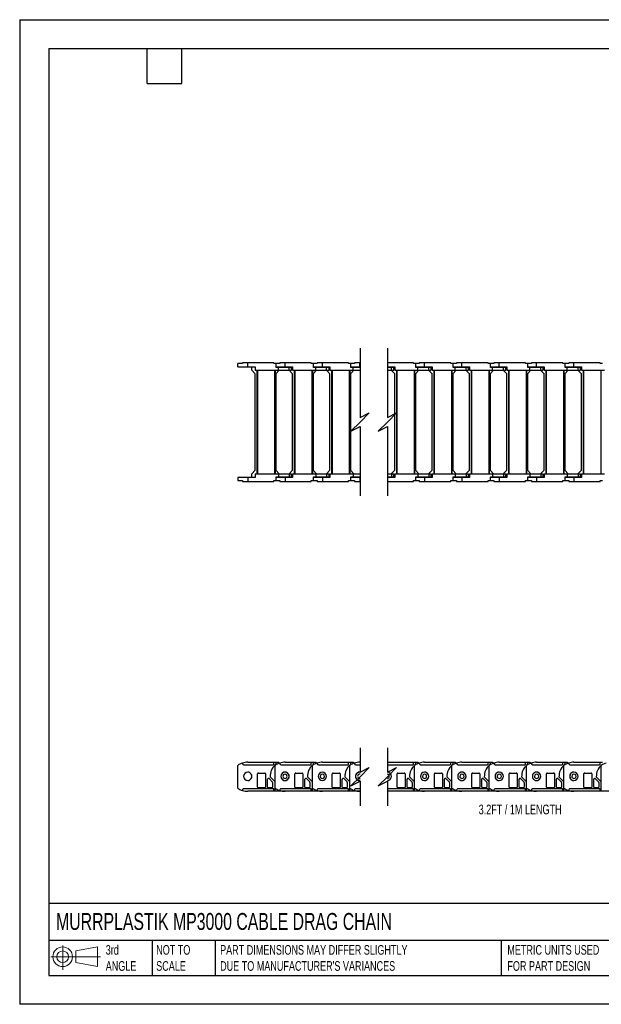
# Model space of a CAD drawing. Header units: millimetres. Extents: x 0 to 1537, y 0 to 1187.
# Tile 1 of 15: x 0 to 701, y 0 to 1187. Entities that reach past the tile are written whole.
import ezdxf

# ---------------------------------------------------------------- set-up
doc = ezdxf.new("R2010")
doc.units = ezdxf.units.MM
doc.header["$LTSCALE"] = 5.5
doc.layers.add('DIMENSIONS', color=140, linetype='Continuous', lineweight=25)
doc.layers.add('TEXT', color=140, linetype='Continuous', lineweight=25)
doc.styles.add('SLDTEXTSTYLE0', font='TXT', dxfattribs={"width": 0.7})

# ---------------------------------------------------------------- blocks, each defined once
blk = doc.blocks.new('Block11')
at = {"color": 7, "linetype": 'Continuous', "lineweight": 18}
for p, q in [((14.2, 29.2), (14.2, 0)), ((30.1, 22.9), (56, 27.7)), ((56, 27.7), (56, 4)), ((0, 15.8), (59.8, 15.8)), ((30.1, 8.8), (30.1, 22.9)), ((30.1, 8.8), (56, 4))]:
    blk.add_line(p, q, dxfattribs=at)
for radius in [11.8, 7.07]:
    blk.add_circle((14.2, 15.8), radius, dxfattribs=at)
blk = doc.blocks.new('Block12')
at = {"color": 7, "linetype": 'Continuous'}
blk.add_blockref('Block11', (0, 0), dxfattribs=at)

msp = doc.modelspace()

# ---------------------------------------------------------------- linework, layer by layer
at = {"color": 7, "linetype": 'Continuous'}
for p, q in [((0.01, 1187.46), (0.01, 0.01)), ((0.01, 1187.46), (1536.71, 1187.46)), ((1536.71, 0.01), (0.01, 0.01))]:
    msp.add_line(p, q, dxfattribs=at)
for p, q in [((262.74, 768.97), (262.74, 772.67)), ((268.44, 772.67), (262.74, 772.67)), ((268.44, 773.67), (268.44, 772.67)), ((274.74, 773.67), (268.44, 773.67)), ((274.74, 768.97), (274.74, 773.67)), ((306.24, 773.67), (274.74, 773.67)), ((306.24, 772.67), (306.24, 773.67)), ((309.24, 772.67), (306.24, 772.67)), ((309.24, 768.17), (309.24, 772.67)), ((309.24, 768.17), (309.24, 772.67)), ((309.24, 772.67), (309.24, 772.67)), ((313.44, 772.67), (309.24, 772.67)), ((313.44, 773.67), (313.44, 772.67)), ((319.74, 773.67), (313.44, 773.67)), ((319.74, 768.97), (319.74, 773.67)), ((351.24, 773.67), (319.74, 773.67)), ((351.24, 772.67), (351.24, 773.67)), ((354.24, 772.67), (351.24, 772.67)), ((354.24, 768.17), (354.24, 772.67)), ((354.24, 768.17), (354.24, 772.67)), ((354.24, 772.67), (354.24, 772.67)), ((358.44, 772.67), (354.24, 772.67)), ((358.44, 773.67), (358.44, 772.67)), ((364.74, 773.67), (358.44, 773.67)), ((364.74, 768.97), (364.74, 773.67)), ((396.24, 773.67), (364.74, 773.67)), ((396.24, 772.67), (396.24, 773.67)), ((399.24, 772.67), (396.24, 772.67)), ((399.24, 768.17), (399.24, 772.67)), ((399.24, 768.17), (399.24, 772.67)), ((399.24, 772.67), (399.24, 772.67)), ((403.44, 772.67), (399.24, 772.67)), ((403.44, 773.67), (403.44, 772.67)), ((409.74, 773.67), (403.44, 773.67)), ((409.74, 768.97), (409.74, 773.67)), ((410.14, 773.67), (409.74, 773.67)), ((474.38, 773.67), (443.14, 773.67)), ((474.38, 772.67), (474.38, 773.67)), ((477.38, 772.67), (474.38, 772.67)), ((477.38, 768.17), (477.38, 772.67)), ((477.38, 768.17), (477.38, 772.67)), ((477.38, 772.67), (477.38, 772.67)), ((481.58, 772.67), (477.38, 772.67)), ((481.58, 773.67), (481.58, 772.67)), ((487.88, 773.67), (481.58, 773.67)), ((487.88, 768.97), (487.88, 773.67)), ((519.38, 773.67), (487.88, 773.67)), ((519.38, 772.67), (519.38, 773.67)), ((522.38, 772.67), (519.38, 772.67)), ((522.38, 768.17), (522.38, 772.67)), ((522.38, 768.17), (522.38, 772.67)), ((522.38, 772.67), (522.38, 772.67)), ((526.58, 772.67), (522.38, 772.67)), ((526.58, 773.67), (526.58, 772.67)), ((532.88, 773.67), (526.58, 773.67)), ((532.88, 768.97), (532.88, 773.67)), ((564.38, 773.67), (532.88, 773.67)), ((564.38, 772.67), (564.38, 773.67)), ((567.38, 772.67), (564.38, 772.67)), ((567.38, 768.17), (567.38, 772.67)), ((567.38, 768.17), (567.38, 772.67)), ((567.38, 772.67), (567.38, 772.67)), ((571.58, 772.67), (567.38, 772.67)), ((571.58, 773.67), (571.58, 772.67)), ((577.88, 773.67), (571.58, 773.67)), ((577.88, 768.97), (577.88, 773.67)), ((609.38, 773.67), (577.88, 773.67)), ((609.38, 772.67), (609.38, 773.67)), ((612.38, 772.67), (609.38, 772.67)), ((612.38, 768.17), (612.38, 772.67)), ((612.38, 768.17), (612.38, 772.67)), ((612.38, 772.67), (612.38, 772.67)), ((616.58, 772.67), (612.38, 772.67)), ((616.58, 773.67), (616.58, 772.67)), ((622.88, 773.67), (616.58, 773.67)), ((622.88, 768.97), (622.88, 773.67)), ((654.38, 773.67), (622.88, 773.67)), ((654.38, 772.67), (654.38, 773.67)), ((657.38, 772.67), (654.38, 772.67)), ((657.38, 768.17), (657.38, 772.67)), ((657.38, 768.17), (657.38, 772.67)), ((657.38, 772.67), (657.38, 772.67)), ((661.58, 772.67), (657.38, 772.67)), ((661.58, 773.67), (661.58, 772.67)), ((667.88, 773.67), (661.58, 773.67)), ((667.88, 768.97), (667.88, 773.67)), ((699.38, 773.67), (667.88, 773.67)), ((699.38, 772.67), (699.38, 773.67)), ((702.38, 772.67), (699.38, 772.67)), ((262.74, 768.97), (274.74, 768.97)), ((274.74, 768.97), (283.74, 768.97)), ((279.64, 764.67), (279.64, 768.97)), ((283.74, 760.17), (279.64, 764.67)), ((283.74, 768.97), (283.74, 764.67)), ((283.74, 764.67), (311.74, 764.67)), ((283.74, 644.17), (283.74, 760.17)), ((286.34, 639.67), (286.34, 764.67)), ((286.84, 639.67), (286.84, 764.67)), ((307.64, 639.67), (307.64, 764.67)), ((308.14, 639.67), (308.14, 764.67)), ((312.84, 764.67), (308.74, 760.17)), ((308.74, 760.17), (308.74, 644.17)), ((309.24, 768.97), (319.74, 768.97)), ((311.74, 768.17), (309.24, 768.17)), ((311.74, 764.67), (311.74, 768.17)), ((324.84, 768.17), (311.74, 768.17)), ((311.74, 764.67), (324.84, 764.67)), ((314.74, 768.17), (314.74, 768.97)), ((319.74, 768.97), (328.74, 768.97)), ((328.74, 760.17), (324.64, 764.67)), ((324.74, 768.97), (324.74, 768.17)), ((324.84, 764.67), (324.84, 768.17)), ((327.74, 768.17), (324.84, 768.17)), ((324.84, 764.67), (327.74, 764.67)), ((327.74, 764.67), (327.74, 768.17)), ((328.74, 768.97), (328.74, 764.67)), ((328.74, 764.67), (356.74, 764.67)), ((328.74, 644.17), (328.74, 760.17)), ((331.34, 639.67), (331.34, 764.67)), ((331.84, 639.67), (331.84, 764.67)), ((352.64, 639.67), (352.64, 764.67)), ((353.14, 639.67), (353.14, 764.67)), ((357.84, 764.67), (353.74, 760.17)), ((353.74, 760.17), (353.74, 644.17)), ((354.24, 768.97), (364.74, 768.97)), ((356.74, 768.17), (354.24, 768.17)), ((356.74, 764.67), (356.74, 768.17)), ((369.84, 768.17), (356.74, 768.17)), ((356.74, 764.67), (369.84, 764.67)), ((359.74, 768.17), (359.74, 768.97)), ((364.74, 768.97), (373.74, 768.97)), ((373.74, 760.17), (369.64, 764.67)), ((369.74, 768.97), (369.74, 768.17)), ((369.84, 764.67), (369.84, 768.17)), ((372.74, 768.17), (369.84, 768.17)), ((369.84, 764.67), (372.74, 764.67)), ((372.74, 764.67), (372.74, 768.17)), ((373.74, 768.97), (373.74, 764.67)), ((373.74, 764.67), (401.74, 764.67)), ((373.74, 644.17), (373.74, 760.17)), ((376.34, 639.67), (376.34, 764.67)), ((376.84, 639.67), (376.84, 764.67)), ((397.64, 639.67), (397.64, 764.67)), ((398.14, 639.67), (398.14, 764.67)), ((402.84, 764.67), (398.74, 760.17)), ((398.74, 760.17), (398.74, 644.17)), ((399.24, 768.97), (409.74, 768.97)), ((401.74, 768.17), (399.24, 768.17)), ((401.74, 764.67), (401.74, 768.17)), ((410.14, 768.17), (401.74, 768.17)), ((401.74, 764.67), (410.14, 764.67)), ((404.74, 768.17), (404.74, 768.97)), ((409.74, 768.97), (410.14, 768.97)), ((443.14, 768.97), (451.88, 768.97)), ((447.98, 768.17), (443.14, 768.17)), ((443.14, 764.67), (447.98, 764.67)), ((451.88, 760.17), (447.78, 764.67)), ((447.88, 768.97), (447.88, 768.17)), ((447.98, 764.67), (447.98, 768.17)), ((450.88, 768.17), (447.98, 768.17)), ((447.98, 764.67), (450.88, 764.67)), ((450.88, 764.67), (450.88, 768.17)), ((451.88, 768.97), (451.88, 764.67)), ((451.88, 764.67), (479.88, 764.67)), ((451.88, 644.17), (451.88, 760.17)), ((454.48, 639.67), (454.48, 764.67)), ((454.98, 639.67), (454.98, 764.67)), ((475.78, 639.67), (475.78, 764.67)), ((476.28, 639.67), (476.28, 764.67)), ((480.98, 764.67), (476.88, 760.17)), ((476.88, 760.17), (476.88, 644.17)), ((477.38, 768.97), (487.88, 768.97)), ((479.88, 768.17), (477.38, 768.17)), ((479.88, 764.67), (479.88, 768.17)), ((492.98, 768.17), (479.88, 768.17)), ((479.88, 764.67), (492.98, 764.67)), ((482.88, 768.17), (482.88, 768.97)), ((487.88, 768.97), (496.88, 768.97)), ((496.88, 760.17), (492.78, 764.67)), ((492.88, 768.97), (492.88, 768.17)), ((492.98, 764.67), (492.98, 768.17)), ((495.88, 768.17), (492.98, 768.17)), ((492.98, 764.67), (495.88, 764.67)), ((495.88, 764.67), (495.88, 768.17)), ((496.88, 768.97), (496.88, 764.67)), ((496.88, 764.67), (524.88, 764.67)), ((496.88, 644.17), (496.88, 760.17)), ((499.48, 639.67), (499.48, 764.67)), ((499.98, 639.67), (499.98, 764.67)), ((520.78, 639.67), (520.78, 764.67)), ((521.28, 639.67), (521.28, 764.67)), ((525.98, 764.67), (521.88, 760.17)), ((521.88, 760.17), (521.88, 644.17)), ((522.38, 768.97), (532.88, 768.97)), ((524.88, 768.17), (522.38, 768.17)), ((524.88, 764.67), (524.88, 768.17)), ((537.98, 768.17), (524.88, 768.17)), ((524.88, 764.67), (537.98, 764.67)), ((527.88, 768.17), (527.88, 768.97)), ((532.88, 768.97), (541.88, 768.97)), ((541.88, 760.17), (537.78, 764.67)), ((537.88, 768.97), (537.88, 768.17)), ((537.98, 764.67), (537.98, 768.17)), ((540.88, 768.17), (537.98, 768.17)), ((537.98, 764.67), (540.88, 764.67)), ((540.88, 764.67), (540.88, 768.17)), ((541.88, 768.97), (541.88, 764.67)), ((541.88, 764.67), (569.88, 764.67)), ((541.88, 644.17), (541.88, 760.17)), ((544.48, 639.67), (544.48, 764.67)), ((544.98, 639.67), (544.98, 764.67)), ((565.78, 639.67), (565.78, 764.67)), ((566.28, 639.67), (566.28, 764.67)), ((570.98, 764.67), (566.88, 760.17)), ((566.88, 760.17), (566.88, 644.17)), ((567.38, 768.97), (577.88, 768.97)), ((569.88, 768.17), (567.38, 768.17)), ((569.88, 764.67), (569.88, 768.17)), ((582.98, 768.17), (569.88, 768.17)), ((569.88, 764.67), (582.98, 764.67)), ((572.88, 768.17), (572.88, 768.97)), ((577.88, 768.97), (586.88, 768.97)), ((586.88, 760.17), (582.78, 764.67)), ((582.88, 768.97), (582.88, 768.17)), ((582.98, 764.67), (582.98, 768.17)), ((585.88, 768.17), (582.98, 768.17)), ((582.98, 764.67), (585.88, 764.67)), ((585.88, 764.67), (585.88, 768.17)), ((586.88, 768.97), (586.88, 764.67)), ((586.88, 764.67), (614.88, 764.67)), ((586.88, 644.17), (586.88, 760.17)), ((589.48, 639.67), (589.48, 764.67)), ((589.98, 639.67), (589.98, 764.67)), ((610.78, 639.67), (610.78, 764.67)), ((611.28, 639.67), (611.28, 764.67)), ((615.98, 764.67), (611.88, 760.17)), ((611.88, 760.17), (611.88, 644.17)), ((612.38, 768.97), (622.88, 768.97)), ((614.88, 768.17), (612.38, 768.17)), ((614.88, 764.67), (614.88, 768.17)), ((627.98, 768.17), (614.88, 768.17)), ((614.88, 764.67), (627.98, 764.67)), ((617.88, 768.17), (617.88, 768.97)), ((622.88, 768.97), (631.88, 768.97)), ((631.88, 760.17), (627.78, 764.67)), ((627.88, 768.97), (627.88, 768.17)), ((627.98, 764.67), (627.98, 768.17)), ((630.88, 768.17), (627.98, 768.17)), ((627.98, 764.67), (630.88, 764.67)), ((630.88, 764.67), (630.88, 768.17)), ((631.88, 768.97), (631.88, 764.67)), ((631.88, 764.67), (659.88, 764.67)), ((631.88, 644.17), (631.88, 760.17)), ((634.48, 639.67), (634.48, 764.67)), ((634.98, 639.67), (634.98, 764.67)), ((655.78, 639.67), (655.78, 764.67)), ((656.28, 639.67), (656.28, 764.67)), ((660.98, 764.67), (656.88, 760.17)), ((656.88, 760.17), (656.88, 644.17)), ((657.38, 768.97), (667.88, 768.97)), ((659.88, 768.17), (657.38, 768.17)), ((659.88, 764.67), (659.88, 768.17)), ((672.98, 768.17), (659.88, 768.17)), ((659.88, 764.67), (672.98, 764.67)), ((662.88, 768.17), (662.88, 768.97)), ((667.88, 768.97), (676.88, 768.97)), ((676.88, 760.17), (672.78, 764.67)), ((672.88, 768.97), (672.88, 768.17)), ((672.98, 764.67), (672.98, 768.17)), ((675.88, 768.17), (672.98, 768.17)), ((672.98, 764.67), (675.88, 764.67)), ((675.88, 764.67), (675.88, 768.17)), ((676.88, 768.97), (676.88, 764.67)), ((676.88, 764.67), (704.88, 764.67)), ((676.88, 644.17), (676.88, 760.17)), ((679.48, 639.67), (679.48, 764.67)), ((679.98, 639.67), (679.98, 764.67)), ((700.78, 639.67), (700.78, 764.67)), ((279.64, 639.67), (283.74, 644.17)), ((308.74, 644.17), (312.84, 639.67)), ((324.64, 639.67), (328.74, 644.17)), ((353.74, 644.17), (357.84, 639.67)), ((369.64, 639.67), (373.74, 644.17)), ((398.74, 644.17), (402.84, 639.67)), ((447.78, 639.67), (451.88, 644.17)), ((476.88, 644.17), (480.98, 639.67)), ((492.78, 639.67), (496.88, 644.17)), ((521.88, 644.17), (525.98, 639.67)), ((537.78, 639.67), (541.88, 644.17)), ((566.88, 644.17), (570.98, 639.67)), ((582.78, 639.67), (586.88, 644.17)), ((611.88, 644.17), (615.98, 639.67)), ((627.78, 639.67), (631.88, 644.17)), ((656.88, 644.17), (660.98, 639.67)), ((672.78, 639.67), (676.88, 644.17)), ((262.74, 635.37), (262.74, 631.67)), ((274.74, 635.37), (262.74, 635.37)), ((262.74, 631.67), (268.44, 631.67)), ((268.44, 631.67), (268.44, 630.67)), ((268.44, 630.67), (274.74, 630.67)), ((274.74, 635.37), (274.74, 630.67)), ((283.74, 635.37), (274.74, 635.37)), ((274.74, 630.67), (306.24, 630.67)), ((279.64, 635.37), (279.64, 639.67)), ((283.74, 639.67), (283.74, 635.37)), ((283.74, 639.67), (311.74, 639.67)), ((306.24, 631.67), (309.24, 631.67)), ((306.24, 630.67), (306.24, 631.67)), ((309.24, 631.67), (309.24, 636.17)), ((309.24, 636.17), (311.74, 636.17)), ((309.24, 631.67), (309.24, 636.17)), ((319.74, 635.37), (309.24, 635.37)), ((309.24, 631.67), (309.24, 631.67)), ((309.24, 631.67), (313.44, 631.67)), ((311.74, 639.67), (311.74, 636.17)), ((311.74, 639.67), (324.84, 639.67)), ((311.74, 636.17), (324.84, 636.17)), ((313.44, 631.67), (313.44, 630.67)), ((313.44, 630.67), (319.74, 630.67)), ((314.74, 636.17), (314.74, 635.37)), ((319.74, 635.37), (319.74, 630.67)), ((328.74, 635.37), (319.74, 635.37)), ((319.74, 630.67), (351.24, 630.67)), ((324.74, 635.37), (324.74, 636.17)), ((324.84, 639.67), (324.84, 636.17)), ((324.84, 639.67), (327.74, 639.67)), ((324.84, 636.17), (327.74, 636.17)), ((327.74, 636.17), (327.74, 639.67)), ((328.74, 639.67), (356.74, 639.67)), ((328.74, 639.67), (328.74, 635.37)), ((351.24, 631.67), (354.24, 631.67)), ((351.24, 630.67), (351.24, 631.67)), ((354.24, 631.67), (354.24, 636.17)), ((354.24, 636.17), (356.74, 636.17)), ((354.24, 631.67), (354.24, 636.17)), ((364.74, 635.37), (354.24, 635.37)), ((354.24, 631.67), (354.24, 631.67)), ((354.24, 631.67), (358.44, 631.67)), ((356.74, 639.67), (356.74, 636.17)), ((356.74, 639.67), (369.84, 639.67)), ((356.74, 636.17), (369.84, 636.17)), ((358.44, 631.67), (358.44, 630.67)), ((358.44, 630.67), (364.74, 630.67)), ((359.74, 636.17), (359.74, 635.37)), ((364.74, 635.37), (364.74, 630.67)), ((373.74, 635.37), (364.74, 635.37)), ((364.74, 630.67), (396.24, 630.67)), ((369.74, 635.37), (369.74, 636.17)), ((369.84, 639.67), (369.84, 636.17)), ((369.84, 639.67), (372.74, 639.67)), ((369.84, 636.17), (372.74, 636.17)), ((372.74, 636.17), (372.74, 639.67)), ((373.74, 639.67), (373.74, 635.37)), ((373.74, 639.67), (401.74, 639.67)), ((396.24, 631.67), (399.24, 631.67)), ((396.24, 630.67), (396.24, 631.67)), ((399.24, 631.67), (399.24, 636.17)), ((399.24, 636.17), (401.74, 636.17)), ((399.24, 631.67), (399.24, 636.17)), ((409.74, 635.37), (399.24, 635.37)), ((399.24, 631.67), (399.24, 631.67)), ((399.24, 631.67), (403.44, 631.67)), ((401.74, 639.67), (401.74, 636.17)), ((401.74, 639.67), (410.14, 639.67)), ((401.74, 636.17), (410.14, 636.17)), ((403.44, 631.67), (403.44, 630.67)), ((403.44, 630.67), (409.74, 630.67)), ((404.74, 636.17), (404.74, 635.37)), ((409.74, 635.37), (409.74, 630.67)), ((410.14, 635.37), (409.74, 635.37)), ((409.74, 630.67), (410.14, 630.67)), ((443.14, 639.67), (447.98, 639.67)), ((443.14, 636.17), (447.98, 636.17)), ((451.88, 635.37), (443.14, 635.37)), ((443.14, 630.67), (474.38, 630.67)), ((447.88, 635.37), (447.88, 636.17)), ((447.98, 639.67), (447.98, 636.17)), ((447.98, 639.67), (450.88, 639.67)), ((447.98, 636.17), (450.88, 636.17)), ((450.88, 636.17), (450.88, 639.67)), ((451.88, 639.67), (479.88, 639.67)), ((451.88, 639.67), (451.88, 635.37)), ((474.38, 631.67), (477.38, 631.67)), ((474.38, 630.67), (474.38, 631.67)), ((477.38, 631.67), (477.38, 636.17)), ((477.38, 636.17), (479.88, 636.17)), ((477.38, 631.67), (477.38, 636.17)), ((487.88, 635.37), (477.38, 635.37)), ((477.38, 631.67), (477.38, 631.67)), ((477.38, 631.67), (481.58, 631.67)), ((479.88, 639.67), (479.88, 636.17)), ((479.88, 639.67), (492.98, 639.67)), ((479.88, 636.17), (492.98, 636.17)), ((481.58, 631.67), (481.58, 630.67)), ((481.58, 630.67), (487.88, 630.67)), ((482.88, 636.17), (482.88, 635.37)), ((487.88, 635.37), (487.88, 630.67)), ((496.88, 635.37), (487.88, 635.37)), ((487.88, 630.67), (519.38, 630.67)), ((492.88, 635.37), (492.88, 636.17)), ((492.98, 639.67), (492.98, 636.17)), ((492.98, 639.67), (495.88, 639.67)), ((492.98, 636.17), (495.88, 636.17)), ((495.88, 636.17), (495.88, 639.67)), ((496.88, 639.67), (524.88, 639.67)), ((496.88, 639.67), (496.88, 635.37)), ((519.38, 631.67), (522.38, 631.67)), ((519.38, 630.67), (519.38, 631.67)), ((522.38, 631.67), (522.38, 636.17)), ((522.38, 636.17), (524.88, 636.17)), ((522.38, 631.67), (522.38, 636.17)), ((532.88, 635.37), (522.38, 635.37)), ((522.38, 631.67), (522.38, 631.67)), ((522.38, 631.67), (526.58, 631.67)), ((524.88, 639.67), (524.88, 636.17)), ((524.88, 639.67), (537.98, 639.67)), ((524.88, 636.17), (537.98, 636.17)), ((526.58, 631.67), (526.58, 630.67)), ((526.58, 630.67), (532.88, 630.67)), ((527.88, 636.17), (527.88, 635.37)), ((532.88, 635.37), (532.88, 630.67)), ((541.88, 635.37), (532.88, 635.37)), ((532.88, 630.67), (564.38, 630.67)), ((537.88, 635.37), (537.88, 636.17)), ((537.98, 639.67), (537.98, 636.17)), ((537.98, 639.67), (540.88, 639.67)), ((537.98, 636.17), (540.88, 636.17)), ((540.88, 636.17), (540.88, 639.67)), ((541.88, 639.67), (541.88, 635.37)), ((541.88, 639.67), (569.88, 639.67)), ((564.38, 631.67), (567.38, 631.67)), ((564.38, 630.67), (564.38, 631.67)), ((567.38, 631.67), (567.38, 636.17)), ((567.38, 636.17), (569.88, 636.17)), ((567.38, 631.67), (567.38, 636.17)), ((577.88, 635.37), (567.38, 635.37)), ((567.38, 631.67), (567.38, 631.67)), ((567.38, 631.67), (571.58, 631.67)), ((569.88, 639.67), (569.88, 636.17)), ((569.88, 639.67), (582.98, 639.67)), ((569.88, 636.17), (582.98, 636.17)), ((571.58, 631.67), (571.58, 630.67)), ((571.58, 630.67), (577.88, 630.67)), ((572.88, 636.17), (572.88, 635.37)), ((577.88, 635.37), (577.88, 630.67)), ((586.88, 635.37), (577.88, 635.37)), ((577.88, 630.67), (609.38, 630.67)), ((582.88, 635.37), (582.88, 636.17)), ((582.98, 639.67), (582.98, 636.17)), ((582.98, 639.67), (585.88, 639.67)), ((582.98, 636.17), (585.88, 636.17)), ((585.88, 636.17), (585.88, 639.67)), ((586.88, 639.67), (586.88, 635.37)), ((586.88, 639.67), (614.88, 639.67)), ((609.38, 631.67), (612.38, 631.67)), ((609.38, 630.67), (609.38, 631.67)), ((612.38, 631.67), (612.38, 636.17)), ((612.38, 636.17), (614.88, 636.17)), ((612.38, 631.67), (612.38, 636.17)), ((622.88, 635.37), (612.38, 635.37)), ((612.38, 631.67), (612.38, 631.67)), ((612.38, 631.67), (616.58, 631.67)), ((614.88, 639.67), (614.88, 636.17)), ((614.88, 639.67), (627.98, 639.67)), ((614.88, 636.17), (627.98, 636.17)), ((616.58, 631.67), (616.58, 630.67)), ((616.58, 630.67), (622.88, 630.67)), ((617.88, 636.17), (617.88, 635.37)), ((622.88, 635.37), (622.88, 630.67)), ((631.88, 635.37), (622.88, 635.37)), ((622.88, 630.67), (654.38, 630.67)), ((627.88, 635.37), (627.88, 636.17)), ((627.98, 639.67), (627.98, 636.17)), ((627.98, 639.67), (630.88, 639.67)), ((627.98, 636.17), (630.88, 636.17)), ((630.88, 636.17), (630.88, 639.67)), ((631.88, 639.67), (631.88, 635.37)), ((631.88, 639.67), (659.88, 639.67)), ((654.38, 631.67), (657.38, 631.67)), ((654.38, 630.67), (654.38, 631.67)), ((657.38, 631.67), (657.38, 636.17)), ((657.38, 636.17), (659.88, 636.17)), ((657.38, 631.67), (657.38, 636.17)), ((667.88, 635.37), (657.38, 635.37)), ((657.38, 631.67), (657.38, 631.67)), ((657.38, 631.67), (661.58, 631.67)), ((659.88, 639.67), (659.88, 636.17)), ((659.88, 639.67), (672.98, 639.67)), ((659.88, 636.17), (672.98, 636.17)), ((661.58, 631.67), (661.58, 630.67)), ((661.58, 630.67), (667.88, 630.67)), ((662.88, 636.17), (662.88, 635.37)), ((667.88, 635.37), (667.88, 630.67)), ((676.88, 635.37), (667.88, 635.37)), ((667.88, 630.67), (699.38, 630.67)), ((672.88, 635.37), (672.88, 636.17)), ((672.98, 639.67), (672.98, 636.17)), ((672.98, 639.67), (675.88, 639.67)), ((672.98, 636.17), (675.88, 636.17)), ((675.88, 636.17), (675.88, 639.67)), ((676.88, 639.67), (676.88, 635.37)), ((676.88, 639.67), (704.88, 639.67)), ((699.38, 631.67), (702.38, 631.67)), ((699.38, 630.67), (699.38, 631.67)), ((262.74, 260.72), (262.74, 288.19)), ((268.44, 290.98), (268.44, 290.45)), ((269.94, 288.95), (305.74, 288.95)), ((274.74, 291.95), (306.24, 291.95)), ((306.24, 289.45), (306.24, 291.95)), ((306.24, 291.95), (309.24, 291.95)), ((307.74, 260.72), (307.74, 288.19)), ((309.24, 290.95), (309.24, 291.95)), ((309.24, 291.95), (311.74, 291.95)), ((311.74, 291.95), (313.06, 290.86)), ((313.44, 290.98), (313.44, 290.45)), ((314.94, 288.95), (350.74, 288.95)), ((319.74, 291.95), (351.24, 291.95)), ((351.24, 289.45), (351.24, 291.95)), ((351.24, 291.95), (354.24, 291.95)), ((352.74, 260.72), (352.74, 288.19)), ((354.24, 290.95), (354.24, 291.95)), ((354.24, 291.95), (356.74, 291.95)), ((356.74, 291.95), (358.06, 290.86)), ((358.44, 290.98), (358.44, 290.45)), ((359.94, 288.95), (395.74, 288.95)), ((364.74, 291.95), (396.24, 291.95)), ((396.24, 289.45), (396.24, 291.95)), ((396.24, 291.95), (399.24, 291.95)), ((397.74, 260.72), (397.74, 288.19)), ((399.24, 290.95), (399.24, 291.95)), ((399.24, 291.95), (401.74, 291.95)), ((401.74, 291.95), (403.06, 290.86)), ((403.44, 290.98), (403.44, 290.45)), ((404.94, 288.95), (410.14, 288.95)), ((409.74, 291.95), (410.14, 291.95)), ((443.14, 291.95), (474.38, 291.95)), ((443.14, 288.95), (473.88, 288.95)), ((474.38, 289.45), (474.38, 291.95)), ((474.38, 291.95), (477.38, 291.95)), ((475.88, 260.72), (475.88, 288.19)), ((477.38, 290.95), (477.38, 291.95)), ((477.38, 291.95), (479.88, 291.95)), ((479.88, 291.95), (481.2, 290.86)), ((481.58, 290.98), (481.58, 290.45)), ((483.08, 288.95), (518.88, 288.95)), ((487.88, 291.95), (519.38, 291.95)), ((519.38, 289.45), (519.38, 291.95)), ((519.38, 291.95), (522.38, 291.95)), ((520.88, 260.72), (520.88, 288.19)), ((522.38, 290.95), (522.38, 291.95)), ((522.38, 291.95), (524.88, 291.95)), ((524.88, 291.95), (526.2, 290.86)), ((526.58, 290.98), (526.58, 290.45)), ((528.08, 288.95), (563.88, 288.95)), ((532.88, 291.95), (564.38, 291.95)), ((564.38, 289.45), (564.38, 291.95)), ((564.38, 291.95), (567.38, 291.95)), ((565.88, 260.72), (565.88, 288.19)), ((567.38, 290.95), (567.38, 291.95)), ((567.38, 291.95), (569.88, 291.95)), ((569.88, 291.95), (571.2, 290.86)), ((571.58, 290.98), (571.58, 290.45)), ((573.08, 288.95), (608.88, 288.95)), ((577.88, 291.95), (609.38, 291.95)), ((609.38, 289.45), (609.38, 291.95)), ((609.38, 291.95), (612.38, 291.95)), ((610.88, 260.72), (610.88, 288.19)), ((612.38, 290.95), (612.38, 291.95)), ((612.38, 291.95), (614.88, 291.95)), ((614.88, 291.95), (616.2, 290.86)), ((616.58, 290.98), (616.58, 290.45)), ((618.08, 288.95), (653.88, 288.95)), ((622.88, 291.95), (654.38, 291.95)), ((654.38, 289.45), (654.38, 291.95)), ((654.38, 291.95), (657.38, 291.95)), ((655.88, 260.72), (655.88, 288.19)), ((657.38, 290.95), (657.38, 291.95)), ((657.38, 291.95), (659.88, 291.95)), ((659.88, 291.95), (661.2, 290.86)), ((661.58, 290.98), (661.58, 290.45)), ((663.08, 288.95), (698.88, 288.95)), ((667.88, 291.95), (699.38, 291.95)), ((699.38, 289.45), (699.38, 291.95)), ((699.38, 291.95), (702.38, 291.95)), ((700.88, 260.72), (700.88, 288.19)), ((286.74, 261.95), (286.74, 277.95)), ((287.74, 278.95), (295.24, 278.95)), ((296.24, 277.95), (296.24, 261.95)), ((307.74, 268.35), (301.75, 274.34)), ((331.74, 261.95), (331.74, 277.95)), ((332.74, 278.95), (340.24, 278.95)), ((341.24, 277.95), (341.24, 261.95)), ((352.74, 268.35), (346.75, 274.34)), ((376.74, 261.95), (376.74, 277.95)), ((377.74, 278.95), (385.24, 278.95)), ((386.24, 277.95), (386.24, 261.95)), ((397.74, 268.35), (391.75, 274.34)), ((409.74, 280), (410.14, 279.94)), ((454.88, 261.95), (454.88, 277.95)), ((455.88, 278.95), (463.38, 278.95)), ((464.38, 277.95), (464.38, 261.95)), ((475.88, 268.35), (469.89, 274.34)), ((499.88, 261.95), (499.88, 277.95)), ((500.88, 278.95), (508.38, 278.95)), ((509.38, 277.95), (509.38, 261.95)), ((520.88, 268.35), (514.89, 274.34)), ((544.88, 261.95), (544.88, 277.95)), ((545.88, 278.95), (553.38, 278.95)), ((554.38, 277.95), (554.38, 261.95)), ((565.88, 268.35), (559.89, 274.34)), ((589.88, 261.95), (589.88, 277.95)), ((590.88, 278.95), (598.38, 278.95)), ((599.38, 277.95), (599.38, 261.95)), ((610.88, 268.35), (604.89, 274.34)), ((634.88, 261.95), (634.88, 277.95)), ((635.88, 278.95), (643.38, 278.95)), ((644.38, 277.95), (644.38, 261.95)), ((655.88, 268.35), (649.89, 274.34)), ((679.88, 261.95), (679.88, 277.95)), ((680.88, 278.95), (688.38, 278.95)), ((689.38, 277.95), (689.38, 261.95)), ((700.88, 268.35), (694.89, 274.34)), ((298.74, 261.95), (298.74, 271.54)), ((300.45, 272.24), (304.45, 268.24)), ((304.74, 267.54), (304.74, 261.95)), ((307.74, 256.95), (307.74, 268.35)), ((343.74, 261.95), (343.74, 271.54)), ((345.45, 272.24), (349.45, 268.24)), ((349.74, 267.54), (349.74, 261.95)), ((352.74, 256.95), (352.74, 268.35)), ((388.74, 261.95), (388.74, 271.54)), ((390.45, 272.24), (394.45, 268.24)), ((394.74, 267.54), (394.74, 261.95)), ((397.74, 256.95), (397.74, 268.35)), ((410.14, 269.96), (409.74, 269.9)), ((466.88, 261.95), (466.88, 271.54)), ((468.58, 272.24), (472.58, 268.24)), ((472.88, 267.54), (472.88, 261.95)), ((475.88, 256.95), (475.88, 268.35)), ((511.88, 261.95), (511.88, 271.54)), ((513.58, 272.24), (517.58, 268.24)), ((517.88, 267.54), (517.88, 261.95)), ((520.88, 256.95), (520.88, 268.35)), ((556.88, 261.95), (556.88, 271.54)), ((558.58, 272.24), (562.58, 268.24)), ((562.88, 267.54), (562.88, 261.95)), ((565.88, 256.95), (565.88, 268.35)), ((601.88, 261.95), (601.88, 271.54)), ((603.58, 272.24), (607.58, 268.24)), ((607.88, 267.54), (607.88, 261.95)), ((610.88, 256.95), (610.88, 268.35)), ((646.88, 261.95), (646.88, 271.54)), ((648.58, 272.24), (652.58, 268.24)), ((652.88, 267.54), (652.88, 261.95)), ((655.88, 256.95), (655.88, 268.35)), ((691.88, 261.95), (691.88, 271.54)), ((693.58, 272.24), (697.58, 268.24)), ((697.88, 267.54), (697.88, 261.95)), ((700.88, 256.95), (700.88, 268.35)), ((268.44, 258.45), (268.44, 257.92)), ((305.74, 259.95), (269.94, 259.95)), ((306.24, 256.95), (274.74, 256.95)), ((295.24, 260.95), (287.74, 260.95)), ((303.74, 260.95), (299.74, 260.95)), ((306.24, 256.95), (306.24, 259.45)), ((307.74, 256.95), (306.24, 256.95)), ((319.74, 256.95), (307.74, 256.95)), ((313.44, 258.45), (313.44, 257.92)), ((350.74, 259.95), (314.94, 259.95)), ((351.24, 256.95), (319.74, 256.95)), ((340.24, 260.95), (332.74, 260.95)), ((348.74, 260.95), (344.74, 260.95)), ((351.24, 256.95), (351.24, 259.45)), ((352.74, 256.95), (351.24, 256.95)), ((364.74, 256.95), (352.74, 256.95)), ((358.44, 258.45), (358.44, 257.92)), ((395.74, 259.95), (359.94, 259.95)), ((396.24, 256.95), (364.74, 256.95)), ((385.24, 260.95), (377.74, 260.95)), ((393.74, 260.95), (389.74, 260.95)), ((396.24, 256.95), (396.24, 259.45)), ((397.74, 256.95), (396.24, 256.95)), ((409.74, 256.95), (397.74, 256.95)), ((403.44, 258.45), (403.44, 257.92)), ((410.14, 259.95), (404.94, 259.95)), ((410.14, 256.95), (409.74, 256.95)), ((473.88, 259.95), (443.14, 259.95)), ((474.38, 256.95), (443.14, 256.95)), ((463.38, 260.95), (455.88, 260.95)), ((471.88, 260.95), (467.88, 260.95)), ((474.38, 256.95), (474.38, 259.45)), ((475.88, 256.95), (474.38, 256.95)), ((487.88, 256.95), (475.88, 256.95)), ((481.58, 258.45), (481.58, 257.92)), ((518.88, 259.95), (483.08, 259.95)), ((519.38, 256.95), (487.88, 256.95)), ((508.38, 260.95), (500.88, 260.95)), ((516.88, 260.95), (512.88, 260.95)), ((519.38, 256.95), (519.38, 259.45)), ((520.88, 256.95), (519.38, 256.95)), ((532.88, 256.95), (520.88, 256.95)), ((526.58, 258.45), (526.58, 257.92)), ((563.88, 259.95), (528.08, 259.95)), ((564.38, 256.95), (532.88, 256.95)), ((553.38, 260.95), (545.88, 260.95)), ((561.88, 260.95), (557.88, 260.95)), ((564.38, 256.95), (564.38, 259.45)), ((565.88, 256.95), (564.38, 256.95)), ((577.88, 256.95), (565.88, 256.95)), ((571.58, 258.45), (571.58, 257.92)), ((608.88, 259.95), (573.08, 259.95)), ((609.38, 256.95), (577.88, 256.95)), ((598.38, 260.95), (590.88, 260.95)), ((606.88, 260.95), (602.88, 260.95)), ((609.38, 256.95), (609.38, 259.45)), ((610.88, 256.95), (609.38, 256.95)), ((622.88, 256.95), (610.88, 256.95)), ((616.58, 258.45), (616.58, 257.92)), ((653.88, 259.95), (618.08, 259.95)), ((654.38, 256.95), (622.88, 256.95)), ((643.38, 260.95), (635.88, 260.95)), ((651.88, 260.95), (647.88, 260.95)), ((654.38, 256.95), (654.38, 259.45)), ((655.88, 256.95), (654.38, 256.95)), ((667.88, 256.95), (655.88, 256.95)), ((661.58, 258.45), (661.58, 257.92)), ((698.88, 259.95), (663.08, 259.95)), ((699.38, 256.95), (667.88, 256.95)), ((688.38, 260.95), (680.88, 260.95)), ((696.88, 260.95), (692.88, 260.95)), ((699.38, 256.95), (699.38, 259.45)), ((700.88, 256.95), (699.38, 256.95)), ((712.88, 256.95), (700.88, 256.95))]:
    msp.add_line(p, q)
for centre, radius, start, end in [((274.74, 270.95), 21, 107.45435, 124.84669), ((274.74, 270.95), 21, 89.99716, 107.45486), ((269.94, 290.45), 1.5, 179.99872, 270.00042), ((319.74, 274.95), 18, 131.81046, 181.94289), ((305.74, 289.45), 0.5, 270.00152, 359.99933), ((319.74, 270.95), 21, 107.45467, 124.8466), ((306.44, 290.85), 2.8, 297.62095, 2.10192), ((319.74, 270.95), 21, 89.99708, 107.45486), ((314.94, 290.45), 1.5, 180.00067, 269.99962), ((364.74, 274.95), 18, 131.81035, 181.94321), ((350.74, 289.45), 0.5, 269.99811, 359.99933), ((364.74, 270.95), 21, 107.45467, 124.8466), ((351.44, 290.85), 2.8, 297.6197, 2.10219), ((364.74, 270.95), 21, 89.99724, 107.4547), ((359.94, 290.45), 1.5, 180.00067, 269.99962), ((409.74, 274.95), 18, 131.81035, 181.94321), ((395.74, 289.45), 0.5, 270.00152, 359.99933), ((409.74, 270.95), 21, 107.45475, 124.84641), ((396.44, 290.85), 2.8, 297.62061, 2.10127), ((409.74, 270.95), 21, 89.99708, 107.45486), ((404.94, 290.45), 1.5, 179.9997, 270.00002), ((487.88, 274.95), 18, 131.8104, 181.94305), ((473.88, 289.45), 0.5, 269.99981, 359.99933), ((487.88, 270.95), 21, 107.45451, 124.84664), ((474.58, 290.85), 2.8, 297.62032, 2.10205), ((487.88, 270.95), 21, 89.99712, 107.45486), ((483.08, 290.45), 1.5, 179.9997, 270.00002), ((532.88, 274.95), 18, 131.81028, 181.94323), ((518.88, 289.45), 0.5, 270.00067, 359.99933), ((532.88, 270.95), 21, 107.45459, 124.84662), ((519.58, 290.85), 2.8, 297.62032, 2.10205), ((532.88, 270.95), 21, 89.99712, 107.45482), ((528.08, 290.45), 1.5, 180.00018, 269.99953), ((577.88, 274.95), 18, 131.81032, 181.94318), ((563.88, 289.45), 0.5, 270.00067, 359.99933), ((577.88, 270.95), 21, 107.45465, 124.84657), ((564.58, 290.85), 2.8, 297.6204, 2.10186), ((577.88, 270.95), 21, 89.99714, 107.4548), ((573.08, 290.45), 1.5, 180.00042, 269.99943), ((622.88, 274.95), 18, 131.8103, 181.94321), ((608.88, 289.45), 0.5, 270.00041, 359.9997), ((622.88, 270.95), 21, 107.45466, 124.84655), ((609.58, 290.85), 2.8, 297.62041, 2.10183), ((622.88, 270.95), 21, 89.99714, 107.45481), ((618.08, 290.45), 1.5, 180.00028, 269.99961), ((667.88, 274.95), 18, 131.81032, 181.94318), ((653.88, 289.45), 0.5, 270.00067, 359.99933), ((667.88, 270.95), 21, 107.45465, 124.84657), ((654.58, 290.85), 2.8, 297.6204, 2.10186), ((667.88, 270.95), 21, 89.99714, 107.4548), ((663.08, 290.45), 1.5, 180.00042, 269.99943), ((712.88, 274.95), 18, 131.81028, 181.94323), ((698.88, 289.45), 0.5, 270.00067, 359.99933), ((712.88, 270.95), 21, 107.45459, 124.84662), ((274.74, 274.95), 5.05, 90.00003, 269.99997), ((274.74, 274.95), 5.05, 269.99971, 90.00029), ((287.74, 277.95), 1, 90.00079, 180.00006), ((295.24, 277.95), 1, 359.99994, 90.00092), ((319.74, 274.95), 5.05, 90.00003, 269.99997), ((319.74, 274.95), 5, 359.99996, 180.00004), ((319.74, 274.95), 5, 179.99991, 0.00009), ((319.74, 274.95), 2.55, 0, 180), ((319.74, 274.95), 2.55, 180.00017, 359.99983), ((319.74, 274.95), 5.05, 270.00005, 89.99995), ((332.74, 277.95), 1, 89.99908, 180.00006), ((340.24, 277.95), 1, 359.99994, 89.99921), ((364.74, 274.95), 5.05, 90.00003, 269.99997), ((364.74, 274.95), 5, 0.00011, 179.99989), ((364.74, 274.95), 5, 180.00011, 359.99989), ((364.74, 274.95), 2.55, 359.99967, 180.00033), ((364.74, 274.95), 2.55, 179.99983, 0.00017), ((364.74, 274.95), 5.05, 270.00005, 89.99995), ((377.74, 277.95), 1, 89.99788, 180.00298), ((385.24, 277.95), 1, 359.99848, 90.00152), ((409.74, 274.95), 5.05, 89.99986, 270.00014), ((409.69, 274.98), 4.94, 84.77906, 180.29646), ((409.69, 274.93), 4.94, 179.70354, 275.22094), ((409.68, 274.98), 2.49, 79.44174, 180.59188), ((409.65, 274.89), 2.46, 178.56451, 281.40204), ((442.91, 274.95), 5.02, 272.57612, 87.42388), ((442.97, 274.99), 4.91, 359.52808, 88.02477), ((442.95, 274.98), 2.47, 359.26553, 85.79594), ((442.95, 274.92), 2.47, 274.20375, 0.73462), ((442.97, 274.91), 4.91, 271.97523, 0.47192), ((455.88, 277.95), 1, 89.99994, 180.00006), ((463.38, 277.95), 1, 359.99994, 90.00006), ((487.88, 274.95), 5.05, 90.00003, 269.99997), ((487.88, 274.95), 5, 0.00004, 179.99996), ((487.88, 274.95), 5, 180.00001, 359.99999), ((487.88, 274.95), 2.55, 359.99983, 180.00017), ((487.88, 274.95), 2.55, 180, 0), ((487.88, 274.95), 5.05, 269.99988, 90.00012), ((500.88, 277.95), 1, 89.99994, 180.00006), ((508.38, 277.95), 1, 359.99994, 90.00006), ((532.88, 274.95), 5.05, 89.99995, 270.00005), ((532.88, 274.95), 5, 359.99999, 180.00001), ((532.88, 274.95), 5, 179.99999, 0.00001), ((532.88, 274.95), 2.55, 359.99992, 180.00008), ((532.88, 274.95), 2.55, 180.00008, 359.99992), ((532.88, 274.95), 5.05, 270.00005, 89.99995), ((545.88, 277.95), 1, 89.99994, 180.00006), ((553.38, 277.95), 1, 359.99994, 90.00006), ((577.88, 274.95), 5.05, 89.99999, 270.00001), ((577.88, 274.95), 5, 0, 180), ((577.88, 274.95), 5, 180, 360), ((577.88, 274.95), 2.55, 359.99987, 180.00013), ((577.88, 274.95), 2.55, 180.00004, 359.99996), ((577.88, 274.95), 5.05, 270, 90), ((590.88, 277.95), 1, 89.99968, 180.00043), ((598.38, 277.95), 1, 359.99957, 90.00032), ((622.88, 274.95), 5.05, 89.99999, 270.00001), ((622.88, 274.95), 5, 359.99999, 180.00001), ((622.88, 274.95), 5, 179.99999, 0.00001), ((622.88, 274.95), 2.55, 359.99987, 180.00013), ((622.88, 274.95), 2.55, 180.00004, 359.99996), ((622.88, 274.95), 5.05, 270, 90), ((635.88, 277.95), 1, 89.99968, 180.00043), ((643.38, 277.95), 1, 359.99957, 90.00032), ((667.88, 274.95), 5.05, 89.99999, 270.00001), ((667.88, 274.95), 5, 0, 180), ((667.88, 274.95), 5, 180, 360), ((667.88, 274.95), 2.55, 359.99987, 180.00013), ((667.88, 274.95), 2.55, 180.00004, 359.99996), ((667.88, 274.95), 5.05, 270, 90), ((680.88, 277.95), 1, 89.99979, 180.00043), ((688.38, 277.95), 1, 359.99994, 90.00006), ((287.74, 261.95), 1, 180.00067, 269.99848), ((295.24, 261.95), 1, 269.99981, 359.99933), ((299.74, 271.54), 1, 45.00073, 179.99959), ((299.74, 261.95), 1, 180.00067, 269.99848), ((303.74, 261.95), 1, 269.99861, 0.00225), ((303.74, 267.54), 1, 0.00058, 44.99596), ((332.74, 261.95), 1, 180.00067, 270.00019), ((340.24, 261.95), 1, 270.00152, 359.99933), ((344.74, 271.54), 1, 45.00073, 179.99959), ((344.74, 261.95), 1, 180.00067, 270.00019), ((348.74, 261.95), 1, 269.99981, 359.99933), ((348.74, 267.54), 1, 359.999, 45.00166), ((377.74, 261.95), 1, 179.99775, 270.00139), ((385.24, 261.95), 1, 269.99921, 0.00079), ((389.74, 271.54), 1, 45.00073, 179.99959), ((389.74, 261.95), 1, 180.00067, 269.99933), ((393.74, 261.95), 1, 270.00067, 359.99933), ((393.74, 267.54), 1, 0.00297, 44.9977), ((455.88, 261.95), 1, 180.00067, 269.99933), ((463.38, 261.95), 1, 270.00067, 359.99933), ((467.88, 271.54), 1, 45.00073, 179.99959), ((467.88, 261.95), 1, 180.00067, 269.99933), ((471.88, 261.95), 1, 270.00006, 0.00079), ((471.88, 267.54), 1, 359.99979, 44.99881), ((500.88, 261.95), 1, 180.00067, 269.99933), ((508.38, 261.95), 1, 270.00067, 359.99933), ((512.88, 271.54), 1, 45.00048, 179.99983), ((512.88, 261.95), 1, 180.00067, 269.99933), ((516.88, 261.95), 1, 270.00067, 359.99933), ((516.88, 267.54), 1, 0.00099, 44.99968), ((545.88, 261.95), 1, 180.00067, 269.99933), ((553.38, 261.95), 1, 270.00067, 359.99933), ((557.88, 271.54), 1, 45.00048, 179.99983), ((557.88, 261.95), 1, 180.0003, 269.99948), ((561.88, 261.95), 1, 270.0003, 359.9997), ((561.88, 267.54), 1, 0.00118, 44.99897), ((590.88, 261.95), 1, 180.0003, 269.99959), ((598.38, 261.95), 1, 270.00041, 359.9997), ((602.88, 271.54), 1, 45.00045, 179.99986), ((602.88, 261.95), 1, 180.0003, 269.99959), ((606.88, 261.95), 1, 270.00041, 359.9997), ((606.88, 267.54), 1, 0.00069, 44.99946), ((635.88, 261.95), 1, 180.0003, 269.99959), ((643.38, 261.95), 1, 270.00041, 359.9997), ((647.88, 271.54), 1, 45.00042, 179.99989), ((647.88, 261.95), 1, 180.0003, 269.99959), ((651.88, 261.95), 1, 270.0003, 359.9997), ((651.88, 267.54), 1, 0.00118, 44.99897), ((680.88, 261.95), 1, 180.0003, 269.99948), ((688.38, 261.95), 1, 270.00067, 359.99933), ((692.88, 271.54), 1, 45.00048, 179.99983), ((692.88, 261.95), 1, 180.00067, 269.99933), ((696.88, 261.95), 1, 270.00067, 359.99933), ((696.88, 267.54), 1, 0.00099, 44.99968), ((274.74, 277.95), 21, 235.15331, 252.54565), ((269.94, 258.45), 1.5, 89.99861, 180.00196), ((274.74, 277.95), 21, 252.54533, 270.00277), ((305.74, 259.45), 0.5, 0.00152, 89.99848), ((319.74, 277.95), 21, 235.1534, 252.54533), ((314.94, 258.45), 1.5, 89.99941, 180.00002), ((319.74, 277.95), 21, 252.54533, 270.00285), ((350.74, 259.45), 0.5, 0.00152, 90.00189), ((364.74, 277.95), 21, 235.1534, 252.54533), ((359.94, 258.45), 1.5, 89.99941, 180.00002), ((364.74, 277.95), 21, 252.54549, 270.00269), ((395.74, 259.45), 0.5, 0.00152, 89.99848), ((409.74, 277.95), 21, 235.15359, 252.54525), ((404.94, 258.45), 1.5, 89.99901, 180.00099), ((409.74, 277.95), 21, 252.54533, 270.00285), ((473.88, 259.45), 0.5, 0.00152, 90.00019), ((487.88, 277.95), 21, 235.15336, 252.54549), ((483.08, 258.45), 1.5, 89.99901, 180.00099), ((487.88, 277.95), 21, 252.54533, 270.00281), ((518.88, 259.45), 0.5, 0.00152, 89.99933), ((532.88, 277.95), 21, 235.15338, 252.54541), ((528.08, 258.45), 1.5, 89.99949, 180.00051), ((532.88, 277.95), 21, 252.54537, 270.00281), ((563.88, 259.45), 0.5, 0.00152, 89.99933), ((577.88, 277.95), 21, 235.15343, 252.54535), ((573.08, 258.45), 1.5, 89.9996, 180.00026), ((577.88, 277.95), 21, 252.54539, 270.00279), ((608.88, 259.45), 0.5, 0.00116, 89.99959), ((622.88, 277.95), 21, 235.15345, 252.54534), ((618.08, 258.45), 1.5, 89.99942, 180.00041), ((622.88, 277.95), 21, 252.54539, 270.00279), ((653.88, 259.45), 0.5, 0.00152, 89.99933), ((667.88, 277.95), 21, 235.15343, 252.54535), ((663.08, 258.45), 1.5, 89.9996, 180.00026), ((667.88, 277.95), 21, 252.54539, 270.00279), ((698.88, 259.45), 0.5, 0.00152, 89.99933)]:
    msp.add_arc(centre, radius, start, end)
at = {"layer": 'DIMENSIONS', "color": 140}
for p, q in [((410.14, 791.13), (410.14, 707.67)), ((443.14, 791.13), (443.14, 707.67)), ((410.14, 707.67), (421.14, 713.17)), ((421.14, 713.17), (410.14, 702.17)), ((443.14, 707.67), (454.14, 713.17)), ((454.14, 713.17), (443.14, 702.17)), ((410.14, 702.17), (399.14, 691.17)), ((443.14, 702.17), (432.14, 691.17)), ((399.14, 691.17), (410.14, 696.67)), ((410.14, 696.67), (410.14, 613.21)), ((432.14, 691.17), (443.14, 696.67)), ((443.14, 696.67), (443.14, 613.21)), ((410.14, 309.41), (410.14, 279.95)), ((443.14, 309.41), (443.14, 279.95)), ((410.14, 279.95), (421.14, 285.45)), ((421.14, 285.45), (410.14, 274.45)), ((443.14, 279.95), (454.14, 285.45)), ((454.14, 285.45), (443.14, 274.45)), ((410.14, 274.45), (399.14, 263.45)), ((443.14, 274.45), (432.14, 263.45)), ((399.14, 263.45), (410.14, 268.95)), ((410.14, 268.95), (410.14, 239.49)), ((432.14, 263.45), (443.14, 268.95)), ((443.14, 268.95), (443.14, 239.48))]:
    msp.add_line(p, q, dxfattribs=at)
at = {"layer": 'TEXT'}
for p, q in [((34.92, 1152.53), (1501.77, 1152.53)), ((34.92, 1152.53), (34.92, 34.92)), ((153.67, 1110.62), (153.67, 1152.53)), ((195.58, 1110.62), (195.58, 1152.53)), ((153.67, 1110.62), (195.58, 1110.62)), ((1501.77, 121.69), (34.92, 121.69)), ((1501.77, 76.83), (34.92, 76.83)), ((159.75, 76.83), (159.75, 34.92)), ((235.61, 76.83), (235.61, 34.92)), ((580.16, 76.83), (580.16, 34.92)), ((34.92, 34.92), (1501.77, 34.92))]:
    msp.add_line(p, q, dxfattribs=at)

# ---------------------------------------------------------------- block references
msp.add_blockref('Block12', (37.61, 41.55), dxfattribs=at)

# ---------------------------------------------------------------- texts
at = {"layer": 'DIMENSIONS', "insert": (553.13, 240.83), "char_height": 11.6417, "attachment_point": 1, "style": 'SLDTEXTSTYLE0'}
msp.add_mtext('3.2FT / 1M LENGTH', dxfattribs=at)
at = {"layer": 'TEXT', "attachment_point": 1, "style": 'SLDTEXTSTYLE0'}
for s, insert, char_height in [('MURRPLASTIK MP3000 CABLE DRAG CHAIN', (43.81, 110.13), 20.3729), ('3rd^JANGLE', (103.68, 71.48), 11.642), ('NOT TO^JSCALE', (164.49, 71.48), 11.6417), ("PART DIMENSIONS MAY DIFFER SLIGHTLY ^JDUE TO MANUFACTURER'S VARIANCES", (241.52, 71.48), 11.6417), ('METRIC UNITS USED ^JFOR PART DESIGN', (587.69, 71.48), 11.6417)]:
    msp.add_mtext(s, dxfattribs=dict(at, insert=insert, char_height=char_height))

doc.saveas('drawing.dxf')
